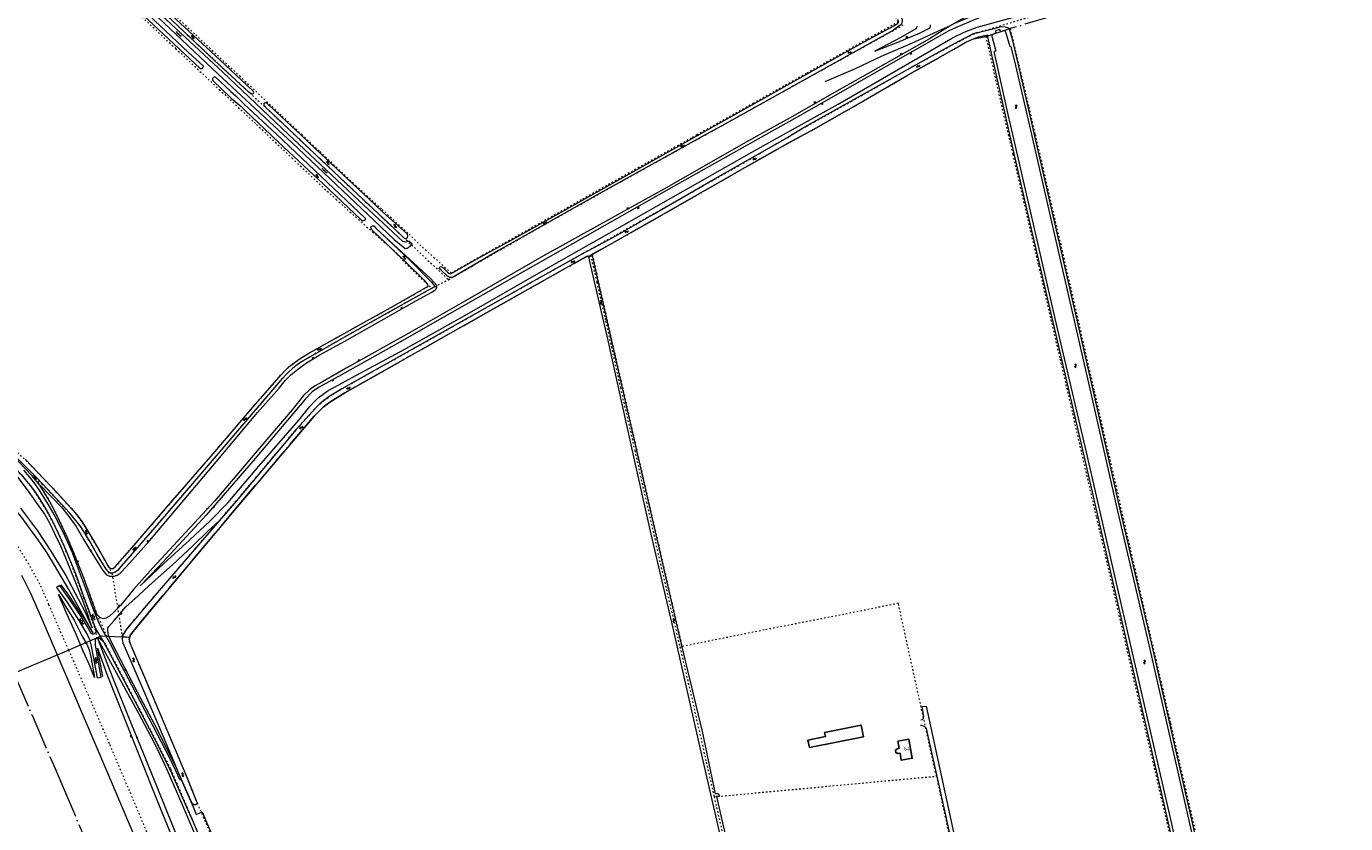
# Model space of a CAD drawing. Header units: metres. Extents: x 64961 to 73789, y 403835 to 410663.
# Tile 7 of 135: x 67114 to 68000, y 404537 to 405073. Entities that reach past the tile are written whole.
import ezdxf

# ---------------------------------------------------------------- set-up
doc = ezdxf.new("R2010")
doc.units = ezdxf.units.M
doc.linetypes.add('ACAD_ISO04W100', pattern=[30, 24, -3, 0, -3])
doc.linetypes.add('PERCEELGRENS', pattern=[2.5, 1, -1.5])
for name, color, linetype, lineweight in [('B-GEO-OG-GEBOUW_bijgebouw-G', 2, 'Continuous', 25), ('B-GEO-OG-GEBOUW_hoofdgebouw-G', 2, 'Continuous', 25), ('B-GEO-OG-GEBOUW_huisnr-T', 6, 'Continuous', 25), ('B-GEO-OG-GRENS-sectie-G', 253, 'ACAD_ISO04W100', 0), ('B-GEO-OG-GRENS_perceel-G', 253, 'PERCEELGRENS', 0), ('B-GEO-OG-KUNSTWERK-G', 253, 'Continuous', 0), ('B-GEO-OG-OVLIJNOBJ-G', 253, 'Continuous', 0), ('B-GEO-OG-SLOOT_insteek-G', 253, 'Continuous', 0), ('B-GEO-OG-TALUD-S', 253, 'Continuous', 0), ('B-GEO-OG-VERH_gesl-S', 253, 'Continuous', 0), ('B-GEO-OG-VERH_kant-G', 253, 'Continuous', 0), ('B-GEO-OG-VERH_kntgesl-G', 253, 'Continuous', 0), ('B-GEO-OG-VERH_kntopen-G', 253, 'Continuous', 0), ('B-GEO-OG-VERH_open-S', 253, 'Continuous', 0), ('B-GEO-OG-WATER-S', 253, 'Continuous', 0), ('B-GEO-OG-WATER_kant-G', 253, 'Continuous', 0), ('T22', 7, 'Continuous', 0)]:
    doc.layers.add(name, color=color, linetype=linetype, lineweight=lineweight)
doc.styles.add('isocp', font='isocp.shx')

# ---------------------------------------------------------------- blocks, each defined once
blk = doc.blocks.new('S026')
at = {"color": 0}
for p, q in [((0, 0), (4.4, 0)), ((0.2, 0.5), (0.2, 0)), ((1.2, 0), (1.2, -0.5)), ((2.2, 0.5), (2.2, 0)), ((3.2, 0), (3.2, -0.5)), ((4.2, 0.5), (4.2, 0))]:
    blk.add_line(p, q, dxfattribs=at)
blk = doc.blocks.new('S05')
at = {"color": 0}
for p, q in [((0.08, 0.3), (0.38, 0.59)), ((0.11, -0.19), (0.41, 0.09)), ((0.38, 0.59), (0.68, 0.71)), ((0.41, 0.09), (0.71, 0.21)), ((0.68, 0.71), (1.01, 0.62)), ((0.71, 0.21), (1.02, 0.12)), ((1.01, 0.62), (1.33, 0.37)), ((1.02, 0.12), (1.36, -0.12)), ((1.33, 0.37), (1.66, 0.13)), ((1.66, 0.13), (1.97, 0.04)), ((1.97, 0.04), (2.28, 0.16)), ((2.28, 0.16), (2.58, 0.44)), ((1.36, -0.12), (1.68, -0.37)), ((1.68, -0.37), (2, -0.46)), ((2, -0.46), (2.31, -0.33)), ((2.31, -0.33), (2.61, -0.05))]:
    blk.add_line(p, q, dxfattribs=at)
blk = doc.blocks.new('S04')
at = {"color": 0}
for p, q in [((0, 0.5), (0.5, 0.5)), ((0, 0.25), (1, 0.25)), ((0, 0), (0.5, 0)), ((0, -0.25), (1, -0.25)), ((0, -0.5), (0.5, -0.5))]:
    blk.add_line(p, q, dxfattribs=at)
blk = doc.blocks.new('S012')
at = {"color": 0}
for p, q in [((1.18, 2.05), (0, 0)), ((1.18, -2.05), (0, 0)), ((1.4, 0), (0.21, -2.05)), ((1.4, 0), (0.22, 2.05))]:
    blk.add_line(p, q, dxfattribs=at)

msp = doc.modelspace()

# ---------------------------------------------------------------- linework, layer by layer
at = {"layer": 'B-GEO-OG-GEBOUW_bijgebouw-G'}
msp.add_lwpolyline([(67639.685, 404588.049), (67638.664, 404593.134), (67650.477, 404595.506), (67649.925, 404598.253), (67674.46, 404603.179), (67676.091, 404595.333), (67639.685, 404588.049)], dxfattribs=at)
at = {"layer": 'B-GEO-OG-GEBOUW_hoofdgebouw-G'}
for points in [[(67700.577, 404584.355), (67699.101, 404584.087), (67697.738, 404584.714), (67697.47, 404586.19), (67698.526, 404587.256), (67700.002, 404587.524)], [(67700.002, 404587.524), (67699.123, 404592.364), (67706.5, 404593.697), (67708.811, 404580.91), (67701.443, 404579.583), (67700.577, 404584.355)]]:
    msp.add_lwpolyline(points, dxfattribs=at)
at = {"layer": 'B-GEO-OG-GRENS-sectie-G'}
for points in [[(68000, 405137.566), (67985.513, 405133.315), (67918.932, 405113.854), (67858.967, 405096.153), (67807.46, 405081.005), (67774.535, 405071.231)], [(67636.184, 405000), (67642.727, 405003.566), (67668.997, 405018.599), (67706.128, 405040.067), (67736.676, 405057.342), (67744.843, 405062.063), (67749.358, 405064.055), (67750.147, 405064.382), (67758.141, 405066.004)], [(67758.141, 405066.004), (67774.535, 405071.231)], [(67493.755, 404919.47), (67543.23, 404947.359), (67597.745, 404978.672), (67621.466, 404991.978), (67636.184, 405000)], [(67182.907, 404662.375), (67182.932, 404662.48), (67183.389, 404663.795), (67189.964, 404672.017), (67225.217, 404714.041), (67251.83, 404745.741), (67295.175, 404797.173), (67306.829, 404810.822), (67313.021, 404816.925), (67317.368, 404820.232), (67327.415, 404826.372), (67343.484, 404835.537), (67381.406, 404857.003), (67429.025, 404883.884), (67491.324, 404918.848), (67491.46, 404918.167), (67492.613, 404918.822)], [(67493.755, 404919.47), (67492.613, 404918.822)], [(67141.91, 404653.621), (67144.66, 404654.787), (67160.895, 404661.762)], [(67160.895, 404661.762), (67164.051, 404663.118), (67167.525, 404662.981)], [(67167.525, 404662.981), (67177.91, 404662.571)], [(67177.91, 404662.571), (67180.924, 404662.453), (67182.907, 404662.375)], [(67122.516, 404645.401), (67141.91, 404653.621)], [(67105.081, 404638.012), (67122.516, 404645.401)], [(67105.081, 404638.012), (67117.314, 404609.77), (67132.815, 404574.143), (67137.071, 404564.064), (67166.739, 404493.904), (67191.018, 404436.942), (67217.378, 404375.771), (67239.772, 404323.359), (67247.66, 404307.912), (67255.804, 404294.938), (67261.537, 404284.771), (67265.839, 404275.425), (67268.152, 404269.83), (67273.627, 404257.121), (67297.664, 404200.081), (67321.1, 404145.091), (67332.83, 404117.1), (67336.263, 404109.158), (67338.097, 404105.205)]]:
    msp.add_lwpolyline(points, dxfattribs=at)
at = {"layer": 'B-GEO-OG-GRENS_perceel-G'}
for points in [[(67564.164, 405000), (67601.926, 405021.135), (67638.161, 405041.533), (67679.041, 405064.508), (67699.451, 405075.866), (67686.41, 405098.198), (67671.449, 405124.476), (67655.831, 405151.454), (67635.649, 405186.272), (67615.578, 405220.627), (67601.561, 405244.746), (67602.431, 405245.344)], [(67126.294, 405156.505), (67129.653, 405153.435), (67143.963, 405139.357), (67159.963, 405124.709), (67174.111, 405112.012), (67189.805, 405097.085), (67219.781, 405068.82), (67258.081, 405033.032), (67278.24, 405014.55), (67293.678, 405000)], [(67129.075, 405159.5), (67161.882, 405128.676), (67196.631, 405095.868), (67227.266, 405066.971), (67256.731, 405039.386), (67285.308, 405012.445), (67298.533, 405000)], [(67118.416, 405147.779), (67139.305, 405127.933), (67167.54, 405101.399), (67191.257, 405078.925), (67213.778, 405057.878), (67243.127, 405030.265), (67268.191, 405006.766), (67275.319, 405000)], [(67628.071, 405000), (67637.928, 405005.728), (67643.059, 405008.618), (67667.861, 405022.397), (67684.702, 405031.889), (67709.504, 405045.974), (67735.837, 405060.366), (67749.616, 405067.408), (67752.984, 405068.633), (67781.46, 405077.206), (67810.855, 405085.474), (67873.626, 405103.846), (67892.61, 405110.276), (67929.966, 405121.299), (67957.217, 405129.26), (67980.182, 405135.996), (68000, 405142.056)], [(67570.047, 405000), (67571.609, 405000.867), (67634.358, 405035.795), (67684.401, 405063.563), (67703.619, 405074.194)], [(67758.141, 405066.004), (67773.26, 405000)], [(67774.535, 405071.231), (67787.07, 405018.534), (67791.368, 405000)], [(67141.91, 404653.621), (67135.01, 404669.481), (67128.7, 404684.123), (67122.583, 404697.955), (67115.077, 404711.455), (67108.295, 404722.436), (67100.339, 404734.238), (67093.282, 404743.808), (67086.59, 404752.364), (67078.403, 404761.542), (67067.669, 404772.68), (67048.982, 404790.484), (67030.007, 404808.463), (67006.317, 404830.821), (66976.714, 404858.985), (66942.108, 404891.705), (66909.615, 404922.237), (66880.238, 404949.966), (66847.772, 404980.383), (66827.326, 405000)], [(67177.91, 404662.571), (67178.237, 404663.685), (67180.721, 404667.613), (67200.137, 404690.434), (67254.624, 404753.907), (67294.809, 404801.814), (67307.559, 404815.864), (67310.755, 404819.135), (67313.386, 404821.291), (67317.514, 404824.16), (67325.442, 404829.185), (67380.182, 404859.841), (67452.283, 404900.483), (67490.72, 404921.891), (67545.617, 404952.785), (67592.972, 404979.603), (67628.071, 405000)], [(67275.319, 405000), (67292.08, 404984.089), (67310.226, 404967.013), (67321.688, 404956.415), (67334.639, 404944.705), (67346.249, 404934.509), (67360.176, 404922.298), (67362.972, 404919.296), (67367.965, 404913.759), (67384.086, 404898.327)], [(67293.678, 405000), (67303.957, 404990.312), (67330.549, 404965.183), (67397.196, 404902.481)], [(67298.533, 405000), (67310.714, 404988.538), (67334.718, 404965.888), (67352.528, 404949.711), (67370.708, 404933.01), (67377.878, 404926.036), (67398.948, 404906.967), (67420.057, 404918.981), (67448.655, 404934.986), (67487.359, 404956.829), (67524.668, 404977.851), (67561.134, 404998.304), (67564.164, 405000)], [(67397.196, 404902.481), (67453.15, 404934.763), (67506.049, 404964.472), (67570.047, 405000)], [(67773.26, 405000), (67776.318, 404986.651), (67793.548, 404912.014), (67808.076, 404849.035), (67832.496, 404742.757), (67862.323, 404613.163), (67886.36, 404509.776), (67904.001, 404432.888), (67917.403, 404374.557), (67929.53, 404323.091), (67942.481, 404267.123)], [(67791.368, 405000), (67809.457, 404922.006), (67831.057, 404827.723), (67853.271, 404730.252), (67882.286, 404604.407), (67903.56, 404511.775), (67928.116, 404404.032), (67943.927, 404335.957), (67956.545, 404282.015), (67994.663, 404291.226), (68000, 404292.505)], [(67168.31, 404710.202), (67166.291, 404713.931), (67164.242, 404717.546), (67161.937, 404721.59), (67153.122, 404736.268), (67147.435, 404744.55), (67132.074, 404761.474), (67119.119, 404775.033), (67102.923, 404790.954), (67087.223, 404805.764), (67079.192, 404813.805), (67058.094, 404832.884), (67044.352, 404845.856), (67018.935, 404869.97), (66996.836, 404890.955), (66990.542, 404896.961), (66965.249, 404920.408), (66960.395, 404925.014), (66959.73, 404925.678), (66952.769, 404932.283), (66934.341, 404950.175)], [(66928.219, 404943.665), (66964.206, 404909.827), (66993.296, 404882.275), (67028.53, 404848.971), (67055.966, 404823.225), (67084.284, 404796.345), (67101.89, 404779.996), (67112.277, 404768.775), (67117.463, 404762.428), (67123.511, 404752.984), (67127.396, 404746.449), (67133.538, 404735.071), (67136.978, 404727.328), (67142.863, 404713.441), (67151.925, 404688.813), (67159.557, 404668.125), (67159.673, 404667.471), (67160.895, 404661.762)], [(67492.613, 404918.822), (67496.779, 404900.7), (67502.725, 404874.616), (67512.683, 404829.854), (67522.324, 404787.629), (67530.137, 404752.91), (67540.749, 404706.439), (67552.621, 404655.664)], [(67493.755, 404919.47), (67508.956, 404852.18), (67535.383, 404736.86), (67552.373, 404663.105), (67554.092, 404655.962)], [(67168.31, 404710.202), (67168.913, 404709.411), (67169.863, 404708.607), (67170.521, 404708.388), (67171.763, 404708.534), (67173.261, 404709.484), (67183.052, 404720.703), (67212.021, 404754.285), (67239, 404785.583), (67265.997, 404817.137), (67278.801, 404831.882), (67284.391, 404838.35), (67287.112, 404841.182), (67290.163, 404844.069), (67293.378, 404846.536), (67297.451, 404849.624), (67303.662, 404853.296), (67321.418, 404863.292), (67334.278, 404870.455), (67358.359, 404883.723), (67384.086, 404898.327)], [(67385.818, 404896.669), (67347.972, 404875.456), (67325.602, 404862.927), (67305.8, 404851.653), (67299.078, 404847.651), (67295.424, 404845.257), (67292.593, 404843.156), (67289.159, 404839.94), (67284.355, 404834.842), (67230.452, 404771.716), (67199.747, 404736.014), (67177.262, 404709.996), (67174.668, 404707.11), (67173.006, 404705.794), (67172.129, 404705.41), (67170.994, 404705.246)], [(67384.086, 404898.327), (67385.818, 404896.669)], [(67385.818, 404896.669), (67397.196, 404902.481)], [(67168.605, 404706.153), (67166.813, 404708.529), (67165.359, 404710.863), (67155.565, 404727.363), (67149.802, 404736.704), (67143.699, 404744.425), (67133.464, 404755.361), (67124.158, 404765.128), (67118.422, 404771.182), (67128.222, 404755.26), (67131.438, 404749.104), (67135.185, 404741.906), (67141.051, 404729.009), (67145.236, 404719.364), (67151.815, 404702.594), (67158.193, 404685.185), (67160.916, 404677.53), (67167.525, 404662.981)], [(67168.31, 404710.202), (67170.994, 404705.246)], [(67170.994, 404705.246), (67169.457, 404705.024), (67168.605, 404706.153)], [(67170.994, 404705.246), (67171.441, 404702.393), (67177.91, 404662.571)], [(67725.008, 404568.896), (67699.438, 404685.029), (67662.859, 404677.58), (67609.298, 404667.113), (67554.092, 404655.962)], [(67160.895, 404661.762), (67163.15, 404661.389), (67164.824, 404660.211), (67166.791, 404657.119), (67169.151, 404652.904), (67178.77, 404634.469), (67201.806, 404590.359), (67210.418, 404573.714), (67222.406, 404545.647), (67230.801, 404526.026), (67241.114, 404501.658), (67263.291, 404449.935), (67284.923, 404399.407), (67295.972, 404373.658), (67302.449, 404358.785), (67309.837, 404343.476), (67319.453, 404327.561), (67325.338, 404316.893), (67331.77, 404302.509), (67340.52, 404281.878), (67363.845, 404226.524), (67399.246, 404143.567)], [(67408.819, 404145.758), (67408.13, 404146.917), (67399.195, 404166.875), (67380.638, 404210.75), (67366.006, 404244.97), (67353.348, 404274.62), (67344.346, 404296.75), (67338.441, 404309.601), (67330.911, 404326.135), (67328.316, 404330.919), (67311.301, 404357.807), (67306.52, 404368.058), (67296.949, 404390.966), (67275.001, 404442.427), (67258.006, 404481.848), (67241.759, 404520.028), (67240.708, 404522.14), (67224.536, 404560.056), (67221.84, 404567.067), (67214.237, 404585.335), (67197.388, 404624.94), (67183.061, 404658.57), (67182.53, 404660.817), (67182.907, 404662.375)], [(67552.621, 404655.664), (67554.092, 404655.962)], [(67141.91, 404653.621), (67153.769, 404626.243), (67169.511, 404590.061), (67203.557, 404509.536), (67227.77, 404452.729), (67254.197, 404391.403), (67276.026, 404340.314), (67282.468, 404327.698), (67290.185, 404315.404), (67297.188, 404302.985), (67302.484, 404291.48), (67304.987, 404285.424), (67310.413, 404272.83), (67334.48, 404215.719), (67357.99, 404160.556), (67369.596, 404132.859), (67372.831, 404125.376), (67375.064, 404120.562)], [(67552.621, 404655.664), (67560.596, 404621.555), (67570.366, 404578.197), (67575.631, 404555.03)], [(67575.631, 404555.03), (67725.008, 404568.896)], [(67725.008, 404568.896), (67758.373, 404413.188), (67765.81, 404361.776), (67775.251, 404317.619)], [(67575.631, 404555.03), (67582.546, 404524.604), (67588.793, 404497.427), (67601.843, 404440.217), (67615.21, 404380.629), (67628.625, 404321.163), (67647.861, 404236.89), (67655.559, 404201.927)]]:
    msp.add_lwpolyline(points, dxfattribs=at)
at = {"layer": 'B-GEO-OG-KUNSTWERK-G'}
msp.add_lwpolyline([(67775.3, 405059.195), (67774.655, 405059.084), (67771.691, 405068.864), (67771.451, 405069.177), (67771.12, 405069.417), (67770.715, 405069.675), (67770.383, 405069.785), (67770.015, 405069.767), (67768.044, 405069.233), (67767.639, 405070.578), (67764.747, 405069.786), (67765.005, 405068.441), (67762.574, 405067.06), (67762.279, 405066.397), (67762.279, 405065.716), (67762.408, 405065.237), (67765.004, 405056.157), (67763.862, 405055.881)], dxfattribs=at)
at = {"layer": 'B-GEO-OG-OVLIJNOBJ-G'}
for points in [[(68000, 405153.256), (67994.823, 405151.731), (67950.387, 405138.444), (67906.222, 405125.379), (67881.213, 405118.405), (67857.706, 405111.547), (67816.898, 405099.669), (67773.964, 405087.881), (67766.323, 405086.489), (67760.209, 405085.091), (67755.031, 405082.918), (67745.87, 405078.162), (67737.272, 405074.697), (67734.722, 405073.34), (67729.466, 405070.209), (67720.375, 405064.331), (67651.445, 405025.482), (67626.667, 405011.373), (67606.408, 405000)], [(68000, 405150.181), (67984.7, 405145.566), (67910.124, 405123.586), (67881.249, 405114.906), (67846.083, 405104.568), (67815.504, 405095.349), (67788.483, 405087.798), (67766.07, 405082.239), (67759.68, 405080.952), (67749.859, 405076.99), (67737.807, 405071.692), (67733.458, 405069.737), (67725.015, 405065.016), (67631.397, 405011.615), (67610.643, 405000)], [(67622.345, 405000), (67658.919, 405020.453), (67721.196, 405056.434), (67735.744, 405065.11), (67743.779, 405068.82), (67752.402, 405072.105), (67776.051, 405078.71), (67814.585, 405089.979), (67833.282, 405095.858), (67863.471, 405104.762), (67909.077, 405118.373), (67996.162, 405144.325), (68000, 405145.465)], [(67650.189, 405035.736), (67670.57, 405044.486), (67688.17, 405052.601), (67710.634, 405062.43), (67726.501, 405069.63), (67734.39, 405073.377), (67750.852, 405082.655), (67768.948, 405090.4), (67805.526, 405105.852)], [(67711.919, 405072.878), (67711.639, 405071.72), (67711.177, 405070.985), (67700.595, 405065.13), (67683.581, 405056.02), (67697.934, 405061.661), (67713.708, 405068.272), (67719.144, 405070.794), (67720.637, 405071.544), (67721.119, 405072.702), (67721.123, 405073.788)], [(67136.744, 404697.385), (67141.293, 404691.211), (67146.154, 404684.105), (67153.609, 404672.871), (67158.196, 404665.253), (67142.079, 404694.299), (67132.467, 404710.684), (67127.241, 404719.252), (67121.485, 404727.618), (67116.314, 404734.651), (67110.448, 404742.725), (67102.811, 404751.803), (67096.634, 404759.768), (67088.759, 404768.846), (67079.185, 404779.148), (67068.954, 404788.61), (67054.865, 404802.328), (67031.845, 404823.681), (67015.985, 404838.824), (66953.149, 404898.7), (66921.742, 404927.871), (66881.966, 404965.572), (66848.072, 404997.392), (66845.314, 405000)], [(67141.492, 404711.617), (67136.85, 404722.925), (67132.72, 404731.767), (67129.54, 404738.379), (67125.374, 404745.522), (67120.842, 404752.189), (67116.128, 404758.93), (67110.884, 404765.707), (67106.352, 404771.516), (67101.364, 404777.032), (67093.964, 404784.339), (67077.63, 404800.121), (67048.577, 404827.721), (66997.766, 404876.053), (66947.903, 404922.449), (66911.617, 404956.698), (66869.592, 404996.536), (66865.942, 405000)], [(67606.408, 405000), (67598.83, 404995.746), (67541.9, 404963.355), (67459.459, 404917.556), (67405.349, 404886.518), (67372.57, 404867.796), (67328.473, 404842.96), (67312.525, 404833.933), (67307.228, 404831.046), (67303.447, 404828.195), (67299.665, 404824.705), (67292.049, 404815.095), (67267.207, 404785.879), (67240.229, 404753.869), (67198.454, 404708.775), (67185.522, 404694.378), (67176.809, 404683.488)], [(67610.643, 405000), (67546.78, 404964.259), (67447.319, 404907.676), (67364.358, 404860.498), (67327.322, 404839.799), (67310.206, 404830.334), (67307.137, 404828.36), (67305.657, 404827.245), (67301.036, 404822.458), (67267.208, 404782.354), (67234.347, 404744.368), (67202.51, 404709.781), (67190.034, 404696.698), (67205.743, 404711.517), (67223.352, 404727.614), (67237.015, 404740.514), (67248.87, 404752.573), (67269.638, 404777.239), (67296.562, 404808.044), (67304.051, 404817.344), (67307.247, 404820.797)], [(67307.247, 404820.797), (67309.64, 404823.19), (67316.363, 404828.124), (67323.523, 404831.925), (67332.383, 404836.804), (67367.379, 404855.686), (67409.743, 404879.382), (67459.668, 404908.078), (67510.329, 404936.772), (67601.069, 404988.102), (67622.345, 405000)], [(67122.521, 404764.521), (67122.595, 404764.543), (67137.156, 404749.561), (67141.341, 404744.3), (67146.932, 404736.719), (67152.122, 404727.75), (67157.019, 404719.53), (67164.803, 404707.181), (67167.325, 404704.277), (67169.426, 404703.382), (67171.143, 404703.273), (67172.422, 404703.291), (67174.504, 404703.967), (67176.514, 404705.393), (67180.733, 404709.759), (67196.223, 404727.08), (67238.745, 404777.417), (67268.738, 404813.283), (67283.278, 404829.654), (67287.515, 404834.697), (67291.223, 404838.46), (67295.626, 404842.206), (67301.672, 404846.592), (67310.184, 404851.872), (67327.575, 404861.192), (67375.562, 404888.453), (67385.996, 404894.087), (67388.265, 404895.755), (67388.929, 404896.378), (67389.262, 404897.021), (67389.341, 404898.64), (67385.031, 404903.218), (67368.279, 404918.729), (67348.665, 404936.955)], [(67122.521, 404764.521), (67117.35, 404770.695), (67107.94, 404780.559), (67085.302, 404802.588), (67082.744, 404805.474)], [(67176.809, 404683.488), (67172.115, 404678.756), (67169.448, 404676.381), (67166.872, 404675.101), (67165.356, 404674.718), (67162.944, 404675.503), (67160.916, 404677.53), (67158.193, 404685.185), (67151.815, 404702.594), (67145.236, 404719.364), (67141.051, 404729.009), (67135.185, 404741.906), (67131.438, 404749.104), (67128.222, 404755.26), (67122.521, 404764.521)], [(67109.516, 404748.899), (67121.064, 404733.701), (67130.036, 404720.092), (67139.995, 404703.652), (67148.346, 404688.07), (67152.457, 404679.904), (67157.684, 404668.487), (67154.613, 404678.132), (67151.47, 404686.901), (67147.541, 404696.546), (67141.492, 404711.617)], [(67214.496, 404574.317), (67201.794, 404599.656), (67188.199, 404625.377), (67171.058, 404658.13), (67168.628, 404663.318), (67168.499, 404664.798), (67168.463, 404665.419), (67168.353, 404666.424), (67168.207, 404667.337), (67168.261, 404668.379), (67168.882, 404669.42), (67172.609, 404673.531), (67180.335, 404682.575), (67188.793, 404690.176), (67196.008, 404697.046), (67211.68, 404710.823), (67225.709, 404724.07), (67235.226, 404733.242), (67243.002, 404740.368)], [(67417.364, 404000), (67411.772, 404013.212), (67370.251, 404110.067), (67339.942, 404179.393), (67315.002, 404239.612), (67303.032, 404268.11), (67296.307, 404284.806), (67293.529, 404291.419), (67291.153, 404296.461), (67287.48, 404303.622), (67285.05, 404307.312), (67277.211, 404319.551), (67271.51, 404329.653), (67265.132, 404343.481), (67241.082, 404399.856), (67209.467, 404473.73), (67167.562, 404572.54), (67130.282, 404659.568), (67123.995, 404674.73), (67116.539, 404691.518), (67110.545, 404703.648)], [(67159.223, 404635.201), (67155.769, 404644.061), (67151.767, 404652.866), (67146.504, 404665.307), (67140.583, 404678.039), (67135.009, 404690.936), (67140.582, 404681.51), (67145.516, 404673.71), (67151.236, 404662.476), (67154.032, 404657.507), (67155.64, 404653.78), (67156.773, 404648.976), (67159.223, 404635.201)], [(67242.567, 404492.661), (67218.755, 404548.597), (67208.284, 404572.711), (67201.906, 404586.576), (67197.374, 404595.399), (67189.279, 404610.634), (67161.613, 404661.271), (67166.017, 404648.995), (67172.121, 404633.723), (67181.661, 404609.683), (67194.197, 404578.865), (67206.003, 404549.545), (67224.278, 404504.643)], [(67164.777, 404635.933), (67161.339, 404654.895), (67167.462, 404637.45), (67179.578, 404606.869), (67200.65, 404554.148), (67218.779, 404509.575)]]:
    msp.add_lwpolyline(points, dxfattribs=at)
at = {"layer": 'B-GEO-OG-SLOOT_insteek-G'}
for points in [[(67637.505, 405184.523), (67630.495, 405196.36), (67628.043, 405200.895), (67628.009, 405201.594), (67629.005, 405202.566), (67629.926, 405202.692), (67630.827, 405202.358), (67659.393, 405152.231), (67679.011, 405117.903), (67696.014, 405088.534), (67701.394, 405079.021), (67701.995, 405077.253), (67701.992, 405076.259), (67701.842, 405075.303), (67701.471, 405074.494), (67700.658, 405073.466), (67696.176, 405070.076), (67657.241, 405048.54), (67583.225, 405007.315), (67570.048, 405000)], [(67266.278, 405028.489), (67266.168, 405028.928), (67261.564, 405033.202), (67243.494, 405050.189), (67199.204, 405091.544), (67169.386, 405119.527), (67168.216, 405119.692), (67167.65, 405118.833), (67167.851, 405118.011), (67182.87, 405103.617), (67215.137, 405073.222), (67239.858, 405049.787), (67262.825, 405028.671), (67264.981, 405027.393), (67265.493, 405027.411), (67266.168, 405027.758), (67266.278, 405028.489)], [(67230.291, 405044.503), (67205.547, 405067.539), (67175.984, 405095.359), (67162.865, 405107.506), (67159.869, 405110.593)], [(67161.695, 405112.201), (67180.953, 405094.336), (67222.265, 405055.448), (67232.436, 405046.075)], [(67565.671, 405000), (67613.946, 405027.239), (67674.433, 405061.147), (67696.517, 405073.185), (67697.789, 405073.954), (67698.306, 405074.32), (67699.062, 405074.815), (67699.487, 405075.402), (67699.489, 405076.23), (67699.217, 405077.427)], [(67763.771, 405071.241), (67768.468, 405072.53), (67771.323, 405072.345), (67773.017, 405072.069), (67773.606, 405071.461), (67774.03, 405070.282), (67775.632, 405065.088), (67779.976, 405046.854), (67790.759, 405000)], [(67752.869, 405068.644), (67751.874, 405068.39), (67749.277, 405067.404), (67739.913, 405062.594), (67724.226, 405054.142), (67634.464, 405003.785)], [(67641.27, 405002.732), (67668.997, 405018.599), (67706.128, 405040.067), (67736.676, 405057.342), (67744.843, 405062.063), (67749.358, 405064.055), (67753.375, 405065.717)], [(67752.869, 405068.644), (67763.771, 405071.241)], [(67753.375, 405065.717), (67759.498, 405066.932)], [(67760.51, 405061.646), (67759.498, 405065.661), (67759.498, 405066.932)], [(67774.352, 405000), (67771.353, 405012.985), (67760.51, 405061.646)], [(67230.291, 405044.503), (67231.545, 405044.476), (67232.344, 405045.327), (67232.436, 405046.075)], [(67238.811, 405036.387), (67238.76, 405037.826), (67239.625, 405038.785), (67240.28, 405038.847)], [(67240.28, 405038.847), (67250.987, 405028.98), (67254.385, 405025.893)], [(67251.426, 405024.231), (67238.811, 405036.387)], [(67251.426, 405024.231), (67257.62, 405019.116)], [(67259.848, 405020.34), (67254.385, 405025.893)], [(67281.704, 405000), (67259.848, 405020.34)], [(67297.648, 405000), (67275.596, 405020.598), (67274.957, 405021.183), (67273.934, 405021.347), (67273.002, 405020.689), (67273.039, 405019.758), (67273.916, 405018.625), (67293.677, 405000)], [(67257.62, 405019.116), (67260.726, 405016.029), (67277.557, 405000)], [(67628.099, 405000), (67634.464, 405003.785)], [(67641.27, 405002.732), (67636.202, 405000)], [(67277.557, 405000), (67279.618, 404998.037), (67316.837, 404963.258), (67338.561, 404942.782), (67339.42, 404942.106), (67340.735, 404942.472), (67341.484, 404943.038)], [(67341.484, 404943.038), (67341.466, 404943.732), (67290.014, 404992.266), (67281.704, 405000)], [(67293.677, 405000), (67307.754, 404986.733), (67340.003, 404956.246), (67356.571, 404940.721), (67367.231, 404930.565), (67367.948, 404930.269), (67368.904, 404930.192), (67369.642, 404930.76), (67369.867, 404932.084)], [(67369.867, 404932.084), (67369.539, 404933.079), (67352.731, 404948.204), (67347.694, 404953.124), (67307.863, 404990.459), (67297.648, 405000)], [(67570.048, 405000), (67499.143, 404960.638), (67430.674, 404922.119), (67401.064, 404904.639), (67399.461, 404903.982), (67398.283, 404904.041), (67396.593, 404904.819), (67392.152, 404908.808), (67390.997, 404909.971), (67391.128, 404910.744), (67391.589, 404911.202), (67392.142, 404911.311), (67393.097, 404910.903), (67396.565, 404907.561), (67397.335, 404906.859), (67397.887, 404906.563), (67398.991, 404906.652), (67399.802, 404907.072), (67410.421, 404913.24), (67420.358, 404918.748), (67442.129, 404930.713), (67520, 404974.411), (67564.521, 404999.351), (67565.671, 405000)], [(67625.048, 404993.988), (67597.745, 404978.672), (67543.23, 404947.359), (67503.686, 404925.071)], [(67576.409, 404970.422), (67624.942, 404998.123), (67628.099, 405000)], [(67636.202, 405000), (67625.048, 404993.988)], [(67943.072, 404267.494), (67932.431, 404313.319), (67903.916, 404436.296), (67879.469, 404544.171), (67860.6, 404625.929), (67840.939, 404711.831), (67823.856, 404786.185), (67804.287, 404870.245), (67787.001, 404945.243), (67774.352, 405000)], [(67790.759, 405000), (67791.684, 404995.983), (67809.541, 404918.204), (67829.312, 404832.339), (67848.476, 404747.229), (67869.517, 404657.588), (67892.436, 404557.062), (67912.042, 404471.694), (67935.771, 404366.932), (67955.303, 404283.332), (67955.671, 404282.246), (67956.095, 404281.693), (67957.145, 404281.674), (67958.102, 404281.693), (67979.928, 404286.497), (68000, 404291.353)], [(67508, 404931.161), (67516.953, 404936.291), (67534.873, 404946.631), (67576.409, 404970.422)], [(67348.665, 404936.955), (67371.379, 404915.499), (67385.686, 404900.768), (67386.695, 404899.827), (67387.501, 404898.757), (67387.812, 404898.24), (67387.645, 404897.799), (67387.35, 404897.487), (67384.732, 404896.06), (67347.972, 404875.456), (67325.602, 404862.927), (67305.8, 404851.653), (67299.078, 404847.651), (67295.424, 404845.257), (67292.593, 404843.156), (67289.159, 404839.94), (67284.355, 404834.842), (67230.452, 404771.716), (67199.747, 404736.014), (67177.262, 404709.996), (67174.668, 404707.11), (67173.006, 404705.794), (67172.129, 404705.41), (67171.289, 404705.355), (67170.43, 404705.373), (67169.608, 404705.483), (67168.621, 404706.177), (67167.105, 404708.077), (67161.349, 404717.393), (67156.287, 404726.399), (67150.312, 404736.135), (67146.84, 404740.629), (67142.729, 404745.506), (67136.937, 404751.954), (67120.821, 404769.125), (67082.89, 404806.899)], [(67112.599, 404781.857), (67134.415, 404759.024), (67138.891, 404754.074), (67143.532, 404748.977), (67147.424, 404744.539), (67150.403, 404740.611), (67152.778, 404736.83), (67156.213, 404731.222), (67162.39, 404720.828), (67166.647, 404713.32), (67168.036, 404710.561), (67168.913, 404709.411), (67169.863, 404708.607), (67170.521, 404708.388), (67171.763, 404708.534), (67173.261, 404709.484), (67183.052, 404720.703), (67212.021, 404754.285), (67239, 404785.583), (67265.997, 404817.137), (67278.801, 404831.882), (67284.391, 404838.35), (67287.112, 404841.182), (67290.163, 404844.069), (67293.378, 404846.536), (67297.451, 404849.624), (67303.662, 404853.296), (67321.418, 404863.292), (67334.278, 404870.455), (67358.359, 404883.723), (67382.473, 404897.411), (67383.414, 404898.328), (67383.325, 404899.046), (67382.831, 404899.913), (67381.328, 404901.813), (67368.247, 404914.423), (67345.717, 404935.989), (67345.079, 404937.647), (67345.302, 404938.346), (67346.02, 404938.693), (67346.738, 404938.783), (67347.234, 404938.358), (67348.665, 404936.955)], [(67490.72, 404921.891), (67508, 404931.161)], [(67490.72, 404921.891), (67452.283, 404900.483), (67380.182, 404859.841), (67325.442, 404829.185), (67317.514, 404824.16), (67313.386, 404821.291), (67310.755, 404819.135), (67307.559, 404815.864), (67294.809, 404801.814), (67254.624, 404753.907), (67243.002, 404740.368)], [(67503.686, 404925.071), (67493.713, 404919.655)], [(67588.248, 404492.419), (67567.883, 404581.183), (67547.393, 404671.163), (67533.452, 404731.548), (67520.822, 404787.569), (67504.441, 404861.727), (67491.988, 404915.538), (67491.644, 404917.251), (67491.425, 404917.804), (67491.242, 404918.136), (67490.561, 404918.193), (67489.898, 404918.048), (67429.025, 404883.884), (67381.406, 404857.003), (67343.484, 404835.537), (67327.415, 404826.372), (67317.368, 404820.232), (67313.021, 404816.925), (67306.829, 404810.822), (67295.175, 404797.173), (67251.83, 404745.741)], [(67578.59, 404556.913), (67576.639, 404557.012), (67567.847, 404598.813), (67552.373, 404663.105), (67535.383, 404736.86), (67508.956, 404852.18), (67493.713, 404919.655)], [(67251.83, 404745.741), (67225.217, 404714.041), (67189.964, 404672.017), (67183.389, 404663.795), (67182.932, 404662.48), (67182.53, 404660.817), (67183.061, 404658.57), (67197.388, 404624.94), (67214.237, 404585.335), (67221.84, 404567.067), (67224.874, 404559.176), (67227.688, 404552.362), (67228.072, 404551.485), (67228.255, 404550.279), (67227.25, 404549.585), (67225.934, 404549.566), (67224.911, 404550.571), (67216.87, 404568.766), (67214.496, 404574.317)], [(67243.002, 404740.368), (67200.137, 404690.434), (67180.721, 404667.613), (67178.237, 404663.685), (67177.835, 404662.315), (67177.854, 404660.616), (67178.365, 404658.588), (67190.134, 404631.205), (67202.963, 404601.282), (67214.496, 404574.317)], [(67579.174, 404555.494), (67577.259, 404555.114), (67581.325, 404537.564), (67594.955, 404477.878)]]:
    msp.add_lwpolyline(points, dxfattribs=at)
at = {"layer": 'B-GEO-OG-VERH_kant-G'}
for points in [[(67714.466, 404606.748), (67715.731, 404606.958), (67716.294, 404607.59), (67716.658, 404608.903), (67715.385, 404615.602), (67718.068, 404615.929), (67741.324, 404509.525), (67759.62, 404427.156), (67761.3, 404416.966), (67762.208, 404408.533), (67763.114, 404396.797), (67764.577, 404376.207), (67765.696, 404368.125), (67767.587, 404357.584), (67794.909, 404232.828), (67795.891, 404229.946), (67796.733, 404228.4), (67797.927, 404227.275), (67823.72, 404233.091), (67824.496, 404232.24)], [(67775.742, 404221.021), (67775.432, 404222.252), (67793.002, 404226.246), (67780.46, 404284.579), (67766.095, 404350.957), (67763.433, 404363.959), (67761.964, 404374.22), (67761.199, 404386.869), (67759.665, 404406.756), (67758.617, 404416.454), (67757.147, 404425.52), (67750.21, 404457.005), (67730.17, 404547.667), (67718.258, 404600.985), (67717.287, 404602.018), (67715.307, 404602.953), (67714.253, 404602.953)]]:
    msp.add_lwpolyline(points, dxfattribs=at)
at = {"layer": 'B-GEO-OG-VERH_kntgesl-G'}
for points in [[(66940.363, 404931.307), (66952.873, 404920.257), (66972.807, 404901.37), (67004.91, 404871.359), (67048.852, 404830.114), (67087.788, 404793.399), (67098.477, 404783.207), (67103.081, 404778.713), (67106.168, 404775.718), (67110.189, 404771.261), (67112.728, 404768.137), (67115.963, 404764.191), (67118.923, 404760.355), (67122.157, 404755.642), (67125.245, 404750.564)], [(67111.467, 404774.494), (67115.67, 404769.709), (67118.904, 404765.507), (67121.937, 404761.196), (67127.273, 404752.793), (67132.681, 404743.513), (67136.117, 404736.553), (67139.059, 404730.708), (67144.213, 404719.126), (67149.056, 404706.357), (67154.301, 404692.108), (67157.956, 404682.298), (67160.551, 404675.576), (67163.128, 404669.986), (67165.723, 404665.017), (67169.067, 404659.044), (67175.444, 404646.841), (67184.215, 404630.217), (67210.146, 404580.384), (67216.647, 404566.326)], [(67125.245, 404750.564), (67128.406, 404745.066), (67131.239, 404739.732), (67134.747, 404732.607), (67138.786, 404723.784), (67142.112, 404715.819), (67146.407, 404704.968), (67151.634, 404690.189), (67159.565, 404669.218)], [(67159.565, 404669.218), (67160.095, 404667.355), (67160.15, 404666.35), (67160.096, 404665.546), (67159.657, 404664.998), (67159.091, 404664.578), (67158.543, 404664.358), (67157.922, 404664.358), (67157.392, 404664.431), (67157.081, 404664.796), (67154.322, 404669.637), (67149.772, 404676.871), (67142.865, 404687.101), (67135.958, 404696.947), (67133.638, 404695.668), (67140.655, 404686.114), (67147.544, 404675.245), (67152.258, 404667.372), (67154.597, 404663.627), (67155.913, 404660.686), (67157.064, 404656.228), (67158.929, 404646.893), (67160.977, 404635.019), (67163.662, 404635.476), (67161.468, 404647.917), (67159.951, 404656.832), (67159.95, 404660.485), (67160.407, 404661.454), (67160.882, 404661.637), (67161.375, 404661.801), (67161.905, 404661.874), (67162.617, 404661.692), (67164.499, 404660.303), (67165.303, 404659.445)], [(67243.736, 404495.256), (67225.936, 404537.272), (67210.33, 404572.967), (67199.639, 404594.139), (67188.017, 404616.553), (67170.493, 404649.745), (67165.303, 404659.445)], [(67216.647, 404566.326), (67217.45, 404566.542), (67225.659, 404548.178), (67227.58, 404543.233), (67231.63, 404544.847), (67239.489, 404526.303), (67236.315, 404524.843), (67236.085, 404523.646), (67236.996, 404521.07), (67236.364, 404520.745)]]:
    msp.add_lwpolyline(points, dxfattribs=at)
at = {"layer": 'B-GEO-OG-VERH_kntopen-G'}
for points in [[(67137.324, 405139.342), (67161.99, 405116), (67197.799, 405082.628), (67242.125, 405040.744), (67286.011, 405000)], [(67289.705, 405000), (67245.468, 405041.877), (67198.017, 405086.191), (67164.312, 405117.901), (67139.203, 405141.331)], [(67286.011, 405000), (67292.078, 404994.367), (67338.743, 404950.437), (67360.677, 404929.592), (67366.788, 404924.512), (67368.091, 404923.404), (67369.344, 404923.658), (67371.317, 404925.142), (67372.72, 404926.518), (67370.805, 404928.369), (67368.331, 404927.815), (67366.381, 404928.201), (67340.259, 404952.483), (67292.973, 404996.906), (67289.705, 405000)]]:
    msp.add_lwpolyline(points, dxfattribs=at)
at = {"layer": 'B-GEO-OG-WATER_kant-G'}
for points in [[(67776.405, 405000), (67773.302, 405013.435), (67763.862, 405055.881)], [(67789.045, 405000), (67778.349, 405046.479), (67775.3, 405059.195)], [(68000, 404277.467), (67993.592, 404275.955), (67949.436, 404265.441), (67947.371, 404265.099), (67946.977, 404265.116), (67946.716, 404265.194), (67946.377, 404265.431), (67946.034, 404265.722), (67945.352, 404266.692), (67945, 404268.035), (67934.379, 404313.771), (67905.865, 404436.743), (67881.419, 404544.617), (67862.549, 404626.377), (67842.888, 404712.278), (67825.805, 404786.636), (67806.235, 404870.696), (67788.95, 404945.693), (67776.405, 405000)], [(68000, 404289.635), (67980.304, 404284.87), (67958.3, 404280.027), (67957.146, 404280.004), (67955.26, 404280.038), (67954.178, 404281.449), (67953.695, 404282.873), (67934.144, 404366.558), (67910.414, 404471.323), (67890.808, 404556.689), (67867.89, 404657.212), (67846.848, 404746.855), (67827.684, 404831.968), (67807.913, 404917.83), (67789.045, 405000)]]:
    msp.add_lwpolyline(points, dxfattribs=at)
at = {"layer": 'T22'}
for points in [[(67165.303, 404659.445), (67159.565, 404669.218)], [(67578.59, 404556.913), (67579.174, 404555.494)]]:
    msp.add_lwpolyline(points, dxfattribs=at)

# ---------------------------------------------------------------- block references
at = {"layer": 'B-GEO-OG-TALUD-S'}
for p, rotation in [((67705.363, 405065.02), 112.2819861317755), ((67701.626, 405053.719), 118.2154992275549), ((67707.628, 405054.844), 297.445326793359), ((67643.567, 405021.337), 118.0094881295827), ((67647.97, 405021.182), 302.1475586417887), ((67517.917, 404949.973), 119.7932097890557), ((67524.323, 404951.118), 300.457556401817), ((67366.021, 404882.99), 118.6720520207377), ((67306.496, 404849.397), 121.7176048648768), ((67337.246, 404847.95), 120.0084084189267), ((67319.01, 404835.419), 296.1035860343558), ((67118.67, 404769.126), 35.45828415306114), ((67235.341, 404748.189), 137.3046084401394), ((67239.199, 404750.085), 318.6468859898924), ((67195.387, 404726.511), 140.6505567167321), ((67156.503, 404720.379), 23.78651068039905), ((67147.545, 404713.302), 21.2329641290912), ((67176.024, 404683.007), 136.969749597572), ((67176.841, 404678.301), 318.1088925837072), ((67153.499, 404658.672), 206.6665621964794), ((67179.838, 404640.362), 25.8969091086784), ((67183.999, 404595.723), 202.0502181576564), ((67187.592, 404594.637), 20.82916020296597)]:
    msp.add_blockref('S04', p, dxfattribs=dict(at, rotation=rotation))
at = {"layer": 'B-GEO-OG-VERH_gesl-S'}
for p, rotation in [((67151.171, 404673.097), 212.0053832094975), ((67159.268, 404676.094), 202.2056433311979), ((67160.952, 404646.858), 188.2758928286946)]:
    msp.add_blockref('S012', p, dxfattribs=dict(at, rotation=rotation))
at = {"layer": 'B-GEO-OG-VERH_open-S'}
for p, rotation in [((67214.15, 405069.007), 316.824089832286), ((67312.198, 404977.245), 315.6482979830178)]:
    msp.add_blockref('S026', p, dxfattribs=dict(at, rotation=rotation))
at = {"layer": 'B-GEO-OG-WATER-S'}
for p, rotation in [((67224.181, 405066.355), 319.1750647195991), ((67667.883, 405055.775), 206.6162996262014), ((67711.739, 405045.165), 29.07686353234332), ((67778.168, 405020.112), 280.6583615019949), ((67555.539, 404992.921), 207.7692126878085), ((67601.807, 404982.873), 28.23090182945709), ((67314.989, 404981.801), 317.5528981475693), ((67310.058, 404971.277), 138.2427529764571), ((67362.377, 404937.647), 136.7823204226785), ((67463.215, 404941.209), 208.1028235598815), ((67515.712, 404934.049), 26.79556491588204), ((67366.382, 404918.22), 317.7571566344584), ((67481.774, 404915.203), 209.1269120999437), ((67500.083, 404885.866), 101.2987002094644), ((67311.408, 404856.458), 209.6667152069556), ((67818.097, 404845.914), 280.3663226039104), ((67328.95, 404828.783), 33.70595653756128), ((67261.23, 404809.829), 229.4608482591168), ((67297.641, 404802.125), 50.15042857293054), ((67154.587, 404731.569), 120.3348058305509), ((67186.778, 404722.877), 232.3964629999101), ((67212.285, 404701.561), 50.27513747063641), ((67548.997, 404672.059), 103.2995843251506), ((67186.278, 404645.691), 113.0030938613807), ((67864.488, 404646.925), 278.3975725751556), ((67219.3, 404568.565), 114.6430952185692)]:
    msp.add_blockref('S05', p, dxfattribs=dict(at, rotation=rotation))

# ---------------------------------------------------------------- texts
at = {"layer": 'B-GEO-OG-GEBOUW_huisnr-T', "style": 'isocp'}
msp.add_text('6a', height=2.5, dxfattribs=at).set_placement((67703.182, 404586.243))

doc.saveas('drawing.dxf')
